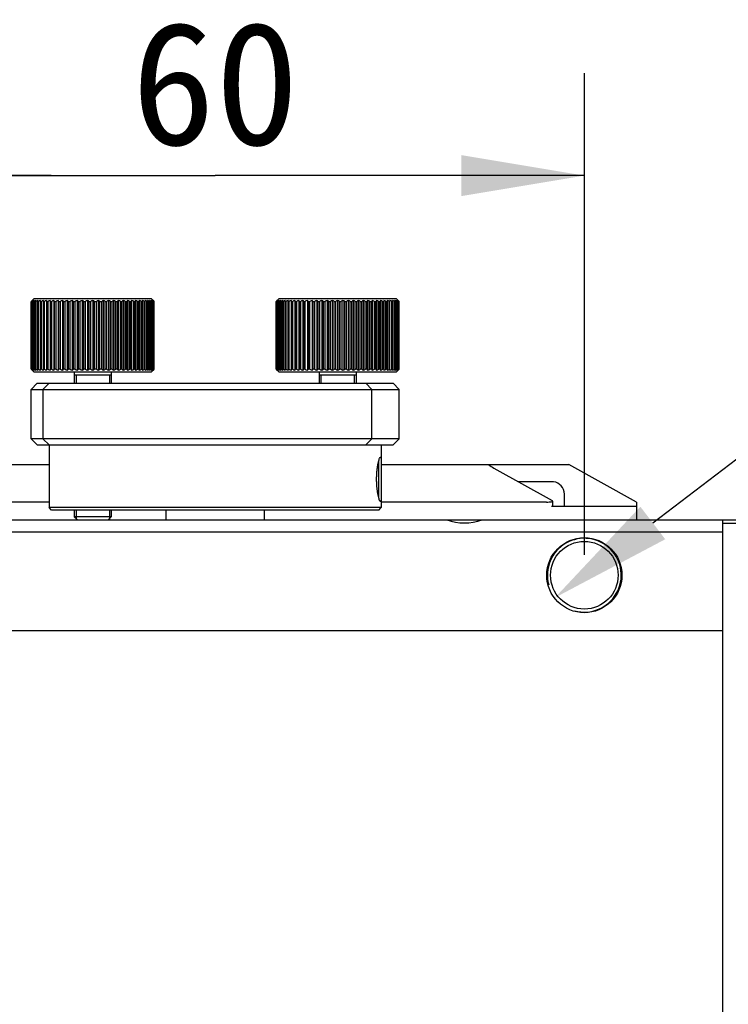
# Model space of a CAD drawing. Header units: millimetres. Extents: x 79 to 348, y 78 to 381.
# Tile 36 of 50: x 197 to 214, y 357 to 381. Entities that reach past the tile are written whole.
import ezdxf
from ezdxf.enums import TextEntityAlignment as Align

# ---------------------------------------------------------------- set-up
doc = ezdxf.new("R2010")
doc.units = ezdxf.units.MM
doc.header["$LTSCALE"] = 32.67
doc.header["$PDMODE"] = 3
doc.header["$PDSIZE"] = 8
doc.layers.get('0').update_dxf_attribs({"linetype": 'CONTINUOUS'})
doc.layers.get('Defpoints').update_dxf_attribs({"linetype": 'CONTINUOUS'})
doc.layers.add('00_COMPONENTS', color=7, linetype='CONTINUOUS')
doc.layers.add('51__DRAFT_DIMS', color=7, linetype='CONTINUOUS')
doc.styles.get("Standard").update_dxf_attribs({"font": 'simfang.ttf'})
doc.dimstyles.new('DIMSTYLE_1', dxfattribs={"dimtxt": 3, "dimasz": 3, "dimexe": 2.5, "dimexo": 0.5, "dimgap": 0.75, "dimtad": 1, "dimlfac": 3.333333, "dimdsep": 46, "dimtxsty": 'STANDARD', "dimblk": '_FILLED', "dimblk1": '_FILLED', "dimblk2": '_FILLED', "dimcen": 0.09, "dimclrt": 3, "dimazin": 2, "dimtp": 0.3, "dimtm": 0.3, "dimtfac": 1, "dimtofl": 0, "dimtmove": 0, "dimatfit": 3, "dimldrblk": '_FILLED', "dimfxl": 1, "dimtolj": 1, "dimarcsym": 0})
doc.dimstyles.new('DIMSTYLE_2', dxfattribs={"dimtxt": 3, "dimasz": 3, "dimexe": 2.5, "dimexo": 0.5, "dimgap": 0.75, "dimtad": 1, "dimlfac": 3.333333, "dimdsep": 46, "dimtxsty": 'STANDARD', "dimblk": '_FILLED', "dimblk1": '_FILLED', "dimblk2": '_FILLED', "dimcen": 0.09, "dimclrt": 3, "dimazin": 2, "dimtp": 0.2, "dimtm": 0.2, "dimtfac": 1, "dimtofl": 0, "dimtmove": 0, "dimatfit": 3, "dimldrblk": '_FILLED', "dimfxl": 1, "dimtolj": 1, "dimarcsym": 0})
doc.dimstyles.new('DIMSTYLE_4', dxfattribs={"dimtxt": 3, "dimasz": 3, "dimexe": 2.5, "dimexo": 0.5, "dimtad": 1, "dimlfac": 3.333333, "dimdsep": 46, "dimtxsty": 'STANDARD', "dimblk": '_FILLED', "dimblk1": '_FILLED', "dimblk2": '_FILLED', "dimcen": 0.09, "dimclrt": 3, "dimazin": 2, "dimtp": 0.1, "dimtm": 0.1, "dimtfac": 1, "dimtofl": 0, "dimtmove": 0, "dimatfit": 1, "dimldrblk": '_FILLED', "dimfxl": 1, "dimtolj": 1, "dimarcsym": 0})

# ---------------------------------------------------------------- blocks, each defined once
blk = doc.blocks.new('_FILLED')
at = {"color": 0, "linetype": 'ByBlock'}
blk.add_solid([(0, 0), (-1, 0.1667), (-1, -0.1667)], dxfattribs=at)
blk = doc.blocks.new('*D1')
at = {"layer": '51__DRAFT_DIMS', "color": 4}
for p, q in [((192.597, 367.587), (192.597, 379.333)), ((210.597, 367.587), (210.597, 379.333)), ((192.597, 376.833), (201.597, 376.833)), ((210.597, 376.833), (201.597, 376.833))]:
    blk.add_line(p, q, dxfattribs=at)
at = {"layer": '51__DRAFT_DIMS', "color": 4, "xscale": 3, "yscale": 3, "zscale": 3, "rotation": 180}
blk.add_blockref('_FILLED', (192.597, 376.833), dxfattribs=at)
at = {"layer": '51__DRAFT_DIMS', "color": 4, "xscale": 3, "yscale": 3, "zscale": 3}
blk.add_blockref('_FILLED', (210.597, 376.833), dxfattribs=at)
at = {"layer": '51__DRAFT_DIMS', "color": 3}
blk.add_text('60', height=3, dxfattribs=at).set_placement((201.597, 377.583), align=Align.CENTER)
blk = doc.blocks.new('*D2')
at = {"layer": '51__DRAFT_DIMS', "color": 4}
for p, q in [((186.822, 368.637), (186.822, 379.333)), ((192.597, 367.587), (192.597, 379.333)), ((186.822, 376.833), (170.126, 376.833)), ((170.126, 376.833), (189.709, 376.833)), ((197.597, 376.833), (189.709, 376.833)), ((192.597, 376.833), (197.597, 376.833))]:
    blk.add_line(p, q, dxfattribs=at)
at = {"layer": '51__DRAFT_DIMS', "color": 4, "xscale": 3, "yscale": 3, "zscale": 3}
blk.add_blockref('_FILLED', (186.822, 376.833), dxfattribs=at)
at = {"layer": '51__DRAFT_DIMS', "color": 4, "xscale": 3, "yscale": 3, "zscale": 3, "rotation": 180}
blk.add_blockref('_FILLED', (192.597, 376.833), dxfattribs=at)
at = {"layer": '51__DRAFT_DIMS', "color": 3}
blk.add_text('19.25', height=3, dxfattribs=at).set_placement((181.142, 377.583), align=Align.RIGHT)
blk = doc.blocks.new('*D5')
at = {"layer": '51__DRAFT_DIMS', "color": 0, "lineweight": -2}
for p in [(212.266, 368.362), (236.772, 370.25)]:
    blk.add_line(p, (214.738, 370.25), dxfattribs=at)
at = {"layer": 'Defpoints', "color": 0}
for p in [(211.312, 367.633), (209.882, 366.54)]:
    blk.add_point(p, dxfattribs=at)
at = {"layer": '51__DRAFT_DIMS', "color": 0, "linetype": 'ByBlock', "lineweight": -2, "xscale": 3, "yscale": 3, "zscale": 3, "rotation": 217.3762661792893}
blk.add_blockref('_FILLED', (209.882, 366.54), dxfattribs=at)
at = {"layer": '51__DRAFT_DIMS', "color": 3, "insert": (220.281, 379.375), "char_height": 3, "attachment_point": 1, "line_spacing_factor": 0.9}
blk.add_mtext('\\A1;{4-M6{\\fgdt;x}7\\P对侧相同}', dxfattribs=at)

msp = doc.modelspace()

# ---------------------------------------------------------------- linework, layer by layer
at = {"layer": '00_COMPONENTS', "color": 7}
for p, q in [((197.1131, 372.1118), (197.1131, 373.7618)), ((197.1131, 373.7618), (197.115, 373.7618)), ((197.115, 372.1118), (197.115, 373.7618)), ((197.1174, 373.7662), (197.1177, 373.7666)), ((197.1226, 372.1118), (197.1226, 373.7618)), ((197.1226, 373.7618), (197.1283, 373.7618)), ((197.1283, 372.1118), (197.1283, 373.7618)), ((197.1875, 373.8368), (197.1384, 373.7878)), ((197.1435, 372.1118), (197.1435, 373.7618)), ((197.1435, 373.7618), (197.1528, 373.7618)), ((197.1528, 372.1118), (197.1528, 373.7618)), ((197.1756, 372.1118), (197.1756, 373.7618)), ((197.1756, 373.7618), (197.1885, 373.7618)), ((197.1875, 373.8368), (200.0375, 373.8368)), ((197.1885, 372.1118), (197.1885, 373.7618)), ((197.2185, 372.1118), (197.2185, 373.7618)), ((197.2185, 373.7618), (197.235, 373.7618)), ((197.235, 372.1118), (197.235, 373.7618)), ((197.2721, 372.1118), (197.2721, 373.7618)), ((197.2721, 373.7618), (197.292, 373.7618)), ((197.292, 372.1118), (197.292, 373.7618)), ((197.3359, 372.0858), (197.3359, 373.7878)), ((197.3359, 373.7618), (197.3591, 373.7618)), ((197.3591, 372.1118), (197.3591, 373.7618)), ((197.405, 373.7878), (197.405, 372.0858)), ((197.4094, 372.1118), (197.4094, 373.7618)), ((197.4094, 373.7618), (197.4357, 373.7618)), ((197.4357, 372.1118), (197.4357, 373.7618)), ((197.4833, 373.7878), (197.4833, 372.0858)), ((197.4921, 372.1118), (197.4921, 373.7618)), ((197.4921, 373.7618), (197.5212, 373.7618)), ((197.5212, 372.1118), (197.5212, 373.7618)), ((197.5702, 373.7878), (197.5702, 372.0858)), ((197.5833, 372.1118), (197.5833, 373.7618)), ((197.5833, 373.7618), (197.6151, 373.7618)), ((197.6151, 372.1118), (197.6151, 373.7618)), ((197.665, 373.7878), (197.665, 372.0858)), ((197.6823, 372.1118), (197.6823, 373.7618)), ((197.6823, 373.7618), (197.7165, 373.7618)), ((197.7165, 372.1118), (197.7165, 373.7618)), ((197.767, 373.7878), (197.767, 372.0858)), ((197.7884, 372.1118), (197.7884, 373.7618)), ((197.7884, 373.7618), (197.8248, 373.7618)), ((197.8248, 372.1118), (197.8248, 373.7618)), ((197.8755, 373.7878), (197.8755, 372.0858)), ((197.9008, 372.1118), (197.9008, 373.7618)), ((197.9008, 373.7618), (197.939, 373.7618)), ((197.939, 372.1118), (197.939, 373.7618)), ((197.9895, 373.7878), (197.9895, 372.0858)), ((198.0186, 372.1118), (198.0186, 373.7618)), ((198.0186, 373.7618), (198.0584, 373.7618)), ((198.0584, 372.1118), (198.0584, 373.7618)), ((198.1083, 373.7878), (198.1083, 372.0858)), ((198.1409, 372.1118), (198.1409, 373.7618)), ((198.1409, 373.7618), (198.182, 373.7618)), ((198.182, 372.1118), (198.182, 373.7618)), ((198.231, 373.7878), (198.231, 372.0858)), ((198.2668, 372.1118), (198.2668, 373.7618)), ((198.2668, 373.7618), (198.3089, 373.7618)), ((198.3089, 372.1118), (198.3089, 373.7618)), ((198.3565, 373.7878), (198.3565, 372.0858)), ((198.3953, 372.1118), (198.3953, 373.7618)), ((198.3953, 373.7618), (198.4381, 373.7618)), ((198.4381, 372.1118), (198.4381, 373.7618)), ((198.484, 373.7878), (198.484, 372.0858)), ((198.5255, 372.1118), (198.5255, 373.7618)), ((198.5255, 373.7618), (198.5686, 373.7618)), ((198.5686, 372.1118), (198.5686, 373.7618)), ((198.6125, 373.7878), (198.6125, 372.0858)), ((198.6564, 372.1118), (198.6564, 373.7618)), ((198.6564, 373.7618), (198.6994, 373.7618)), ((198.6994, 372.1118), (198.6994, 373.7618)), ((198.7409, 373.7878), (198.7409, 372.0858)), ((198.7869, 372.1118), (198.7869, 373.7618)), ((198.7869, 373.7618), (198.8296, 373.7618)), ((198.8296, 372.1118), (198.8296, 373.7618)), ((198.8684, 373.7878), (198.8684, 372.0858)), ((198.916, 372.1118), (198.916, 373.7618)), ((198.916, 373.7618), (198.9581, 373.7618)), ((198.9581, 372.1118), (198.9581, 373.7618)), ((198.994, 373.7878), (198.994, 372.0858)), ((199.0429, 372.1118), (199.0429, 373.7618)), ((199.0429, 373.7618), (199.084, 373.7618)), ((199.084, 372.1118), (199.084, 373.7618)), ((199.1166, 373.7878), (199.1166, 372.0858)), ((199.1665, 372.1118), (199.1665, 373.7618)), ((199.1665, 373.7618), (199.2063, 373.7618)), ((199.2063, 372.1118), (199.2063, 373.7618)), ((199.2354, 373.7878), (199.2354, 372.0858)), ((199.2859, 372.1118), (199.2859, 373.7618)), ((199.2859, 373.7618), (199.3241, 373.7618)), ((199.3241, 372.1118), (199.3241, 373.7618)), ((199.3495, 373.7878), (199.3495, 372.0858)), ((199.4001, 372.1118), (199.4001, 373.7618)), ((199.4001, 373.7618), (199.4365, 373.7618)), ((199.4365, 372.1118), (199.4365, 373.7618)), ((199.4579, 373.7878), (199.4579, 372.0858)), ((199.5084, 372.1118), (199.5084, 373.7618)), ((199.5084, 373.7618), (199.5426, 373.7618)), ((199.5426, 372.1118), (199.5426, 373.7618)), ((199.5599, 373.7878), (199.5599, 372.0858)), ((199.6099, 372.1118), (199.6099, 373.7618)), ((199.6099, 373.7618), (199.6416, 373.7618)), ((199.6416, 372.1118), (199.6416, 373.7618)), ((199.6548, 373.7878), (199.6548, 372.0858)), ((199.7037, 372.1118), (199.7037, 373.7618)), ((199.7037, 373.7618), (199.7328, 373.7618)), ((199.7328, 372.1118), (199.7328, 373.7618)), ((199.7416, 373.7878), (199.7416, 372.0858)), ((199.7892, 372.1118), (199.7892, 373.7618)), ((199.7892, 373.7618), (199.8155, 373.7618)), ((199.8155, 372.1118), (199.8155, 373.7618)), ((199.8199, 373.7878), (199.8199, 372.0858)), ((199.8658, 372.1118), (199.8658, 373.7618)), ((199.8658, 373.7618), (199.889, 373.7618)), ((199.889, 372.0858), (199.889, 373.7878)), ((199.9329, 372.1118), (199.9329, 373.7618)), ((199.9329, 373.7618), (199.9528, 373.7618)), ((199.9528, 372.1118), (199.9528, 373.7618)), ((199.9899, 372.1118), (199.9899, 373.7618)), ((199.9899, 373.7618), (200.0064, 373.7618)), ((200.0064, 372.1118), (200.0064, 373.7618)), ((200.0364, 372.1118), (200.0364, 373.7618)), ((200.0364, 373.7618), (200.0494, 373.7618)), ((200.0375, 373.8368), (200.0865, 373.7878)), ((200.0494, 372.1118), (200.0494, 373.7618)), ((200.0721, 372.1118), (200.0721, 373.7618)), ((200.0721, 373.7618), (200.0814, 373.7618)), ((200.0814, 372.1118), (200.0814, 373.7618)), ((200.0967, 372.1118), (200.0967, 373.7618)), ((200.0967, 373.7618), (200.1023, 373.7618)), ((200.1023, 372.1118), (200.1023, 373.7618)), ((200.1072, 373.7666), (200.1076, 373.7662)), ((200.1099, 372.1118), (200.1099, 373.7618)), ((200.1099, 373.7618), (200.1118, 373.7618)), ((200.1118, 372.1118), (200.1118, 373.7618)), ((203.082, 372.1118), (203.082, 373.7618)), ((203.082, 373.7618), (203.0838, 373.7618)), ((203.0838, 372.1118), (203.0838, 373.7618)), ((203.0862, 373.7662), (203.0865, 373.7666)), ((203.0915, 372.1118), (203.0915, 373.7618)), ((203.0915, 373.7618), (203.0971, 373.7618)), ((203.0971, 372.1118), (203.0971, 373.7618)), ((203.1563, 373.8368), (203.1073, 373.7878)), ((203.1124, 372.1118), (203.1124, 373.7618)), ((203.1124, 373.7618), (203.1217, 373.7618)), ((203.1217, 372.1118), (203.1217, 373.7618)), ((203.1444, 372.1118), (203.1444, 373.7618)), ((203.1444, 373.7618), (203.1574, 373.7618)), ((203.1563, 373.8368), (206.0063, 373.8368)), ((203.1574, 372.1118), (203.1574, 373.7618)), ((203.1874, 372.1118), (203.1874, 373.7618)), ((203.1874, 373.7618), (203.2039, 373.7618)), ((203.2039, 372.1118), (203.2039, 373.7618)), ((203.241, 372.1118), (203.241, 373.7618)), ((203.241, 373.7618), (203.2609, 373.7618)), ((203.2609, 372.1118), (203.2609, 373.7618)), ((203.3048, 372.0858), (203.3048, 373.7878)), ((203.3048, 373.7618), (203.3279, 373.7618)), ((203.3279, 372.1118), (203.3279, 373.7618)), ((203.3739, 373.7878), (203.3739, 372.0858)), ((203.3783, 372.1118), (203.3783, 373.7618)), ((203.3783, 373.7618), (203.4045, 373.7618)), ((203.4045, 372.1118), (203.4045, 373.7618)), ((203.4522, 373.7878), (203.4522, 372.0858)), ((203.461, 372.1118), (203.461, 373.7618)), ((203.461, 373.7618), (203.4901, 373.7618)), ((203.4901, 372.1118), (203.4901, 373.7618)), ((203.539, 373.7878), (203.539, 372.0858)), ((203.5521, 372.1118), (203.5521, 373.7618)), ((203.5521, 373.7618), (203.5839, 373.7618)), ((203.5839, 372.1118), (203.5839, 373.7618)), ((203.6338, 373.7878), (203.6338, 372.0858)), ((203.6512, 372.1118), (203.6512, 373.7618)), ((203.6512, 373.7618), (203.6854, 373.7618)), ((203.6854, 372.1118), (203.6854, 373.7618)), ((203.7359, 373.7878), (203.7359, 372.0858)), ((203.7573, 372.1118), (203.7573, 373.7618)), ((203.7573, 373.7618), (203.7936, 373.7618)), ((203.7936, 372.1118), (203.7936, 373.7618)), ((203.8443, 373.7878), (203.8443, 372.0858)), ((203.8697, 372.1118), (203.8697, 373.7618)), ((203.8697, 373.7618), (203.9079, 373.7618)), ((203.9079, 372.1118), (203.9079, 373.7618)), ((203.9584, 373.7878), (203.9584, 372.0858)), ((203.9874, 372.1118), (203.9874, 373.7618)), ((203.9874, 373.7618), (204.0273, 373.7618)), ((204.0273, 372.1118), (204.0273, 373.7618)), ((204.0772, 373.7878), (204.0772, 372.0858)), ((204.1098, 372.1118), (204.1098, 373.7618)), ((204.1098, 373.7618), (204.1509, 373.7618)), ((204.1509, 372.1118), (204.1509, 373.7618)), ((204.1998, 373.7878), (204.1998, 372.0858)), ((204.2357, 372.1118), (204.2357, 373.7618)), ((204.2357, 373.7618), (204.2777, 373.7618)), ((204.2777, 372.1118), (204.2777, 373.7618)), ((204.3254, 373.7878), (204.3254, 372.0858)), ((204.3642, 372.1118), (204.3642, 373.7618)), ((204.3642, 373.7618), (204.4069, 373.7618)), ((204.4069, 372.1118), (204.4069, 373.7618)), ((204.4529, 373.7878), (204.4529, 372.0858)), ((204.4944, 372.1118), (204.4944, 373.7618)), ((204.4944, 373.7618), (204.5374, 373.7618)), ((204.5374, 372.1118), (204.5374, 373.7618)), ((204.5813, 373.7878), (204.5813, 372.0858)), ((204.6252, 372.1118), (204.6252, 373.7618)), ((204.6252, 373.7618), (204.6683, 373.7618)), ((204.6683, 372.1118), (204.6683, 373.7618)), ((204.7098, 373.7878), (204.7098, 372.0858)), ((204.7557, 372.1118), (204.7557, 373.7618)), ((204.7557, 373.7618), (204.7985, 373.7618)), ((204.7985, 372.1118), (204.7985, 373.7618)), ((204.8373, 373.7878), (204.8373, 372.0858)), ((204.8849, 372.1118), (204.8849, 373.7618)), ((204.8849, 373.7618), (204.927, 373.7618)), ((204.927, 372.1118), (204.927, 373.7618)), ((204.9628, 373.7878), (204.9628, 372.0858)), ((205.0118, 372.1118), (205.0118, 373.7618)), ((205.0118, 373.7618), (205.0529, 373.7618)), ((205.0529, 372.1118), (205.0529, 373.7618)), ((205.0855, 373.7878), (205.0855, 372.0858)), ((205.1354, 372.1118), (205.1354, 373.7618)), ((205.1354, 373.7618), (205.1752, 373.7618)), ((205.1752, 372.1118), (205.1752, 373.7618)), ((205.2043, 373.7878), (205.2043, 372.0858)), ((205.2548, 372.1118), (205.2548, 373.7618)), ((205.2548, 373.7618), (205.293, 373.7618)), ((205.293, 372.1118), (205.293, 373.7618)), ((205.3183, 373.7878), (205.3183, 372.0858)), ((205.369, 372.1118), (205.369, 373.7618)), ((205.369, 373.7618), (205.4054, 373.7618)), ((205.4054, 372.1118), (205.4054, 373.7618)), ((205.4268, 373.7878), (205.4268, 372.0858)), ((205.4773, 372.1118), (205.4773, 373.7618)), ((205.4773, 373.7618), (205.5115, 373.7618)), ((205.5115, 372.1118), (205.5115, 373.7618)), ((205.5288, 373.7878), (205.5288, 372.0858)), ((205.5787, 372.1118), (205.5787, 373.7618)), ((205.5787, 373.7618), (205.6105, 373.7618)), ((205.6105, 372.1118), (205.6105, 373.7618)), ((205.6236, 373.7878), (205.6236, 372.0858)), ((205.6726, 372.1118), (205.6726, 373.7618)), ((205.6726, 373.7618), (205.7017, 373.7618)), ((205.7017, 372.1118), (205.7017, 373.7618)), ((205.7105, 373.7878), (205.7105, 372.0858)), ((205.7581, 372.1118), (205.7581, 373.7618)), ((205.7581, 373.7618), (205.7844, 373.7618)), ((205.7844, 372.1118), (205.7844, 373.7618)), ((205.7888, 373.7878), (205.7888, 372.0858)), ((205.8347, 372.1118), (205.8347, 373.7618)), ((205.8347, 373.7618), (205.8579, 373.7618)), ((205.8579, 372.0858), (205.8579, 373.7878)), ((205.9017, 372.1118), (205.9017, 373.7618)), ((205.9017, 373.7618), (205.9217, 373.7618)), ((205.9217, 372.1118), (205.9217, 373.7618)), ((205.9587, 372.1118), (205.9587, 373.7618)), ((205.9587, 373.7618), (205.9752, 373.7618)), ((205.9752, 372.1118), (205.9752, 373.7618)), ((206.0053, 372.1118), (206.0053, 373.7618)), ((206.0053, 373.7618), (206.0182, 373.7618)), ((206.0063, 373.8368), (206.0553, 373.7878)), ((206.0182, 372.1118), (206.0182, 373.7618)), ((206.0409, 372.1118), (206.0409, 373.7618)), ((206.0409, 373.7618), (206.0503, 373.7618)), ((206.0503, 372.1118), (206.0503, 373.7618)), ((206.0655, 372.1118), (206.0655, 373.7618)), ((206.0655, 373.7618), (206.0711, 373.7618)), ((206.0711, 372.1118), (206.0711, 373.7618)), ((206.0761, 373.7666), (206.0764, 373.7662)), ((206.0788, 372.1118), (206.0788, 373.7618)), ((206.0788, 373.7618), (206.0807, 373.7618)), ((206.0807, 372.1118), (206.0807, 373.7618)), ((197.115, 372.1118), (197.1131, 372.1118)), ((197.1177, 372.107), (197.1174, 372.1073)), ((197.1283, 372.1118), (197.1226, 372.1118)), ((197.1875, 372.0368), (197.1384, 372.0858)), ((197.1528, 372.1118), (197.1435, 372.1118)), ((197.1885, 372.1118), (197.1756, 372.1118)), ((200.0375, 372.0368), (197.1875, 372.0368)), ((197.235, 372.1118), (197.2185, 372.1118)), ((197.292, 372.1118), (197.2721, 372.1118)), ((197.3591, 372.1118), (197.3359, 372.1118)), ((197.4357, 372.1118), (197.4094, 372.1118)), ((197.5212, 372.1118), (197.4921, 372.1118)), ((197.6151, 372.1118), (197.5833, 372.1118)), ((197.7165, 372.1118), (197.6823, 372.1118)), ((197.8248, 372.1118), (197.7884, 372.1118)), ((197.939, 372.1118), (197.9008, 372.1118)), ((198.0584, 372.1118), (198.0186, 372.1118)), ((198.182, 372.1118), (198.1409, 372.1118)), ((198.1625, 372.0368), (198.1625, 371.7668)), ((198.3089, 372.1118), (198.2668, 372.1118)), ((198.4381, 372.1118), (198.3953, 372.1118)), ((198.5686, 372.1118), (198.5255, 372.1118)), ((198.6994, 372.1118), (198.6564, 372.1118)), ((198.8296, 372.1118), (198.7869, 372.1118)), ((198.9581, 372.1118), (198.916, 372.1118)), ((199.084, 372.1118), (199.0429, 372.1118)), ((199.0625, 372.0368), (199.0625, 371.7668)), ((199.2063, 372.1118), (199.1665, 372.1118)), ((199.3241, 372.1118), (199.2859, 372.1118)), ((199.4365, 372.1118), (199.4001, 372.1118)), ((199.5426, 372.1118), (199.5084, 372.1118)), ((199.6416, 372.1118), (199.6099, 372.1118)), ((199.7328, 372.1118), (199.7037, 372.1118)), ((199.8155, 372.1118), (199.7892, 372.1118)), ((199.889, 372.1118), (199.8658, 372.1118)), ((199.9528, 372.1118), (199.9329, 372.1118)), ((200.0064, 372.1118), (199.9899, 372.1118)), ((200.0494, 372.1118), (200.0364, 372.1118)), ((200.0375, 372.0368), (200.0865, 372.0858)), ((200.0814, 372.1118), (200.0721, 372.1118)), ((200.1023, 372.1118), (200.0967, 372.1118)), ((200.1076, 372.1073), (200.1072, 372.107)), ((200.1118, 372.1118), (200.1099, 372.1118)), ((203.0838, 372.1118), (203.082, 372.1118)), ((203.0865, 372.107), (203.0862, 372.1073)), ((203.0971, 372.1118), (203.0915, 372.1118)), ((203.1563, 372.0368), (203.1073, 372.0858)), ((203.1217, 372.1118), (203.1124, 372.1118)), ((203.1574, 372.1118), (203.1444, 372.1118)), ((206.0063, 372.0368), (203.1563, 372.0368)), ((203.2039, 372.1118), (203.1874, 372.1118)), ((203.2609, 372.1118), (203.241, 372.1118)), ((203.3279, 372.1118), (203.3048, 372.1118)), ((203.4045, 372.1118), (203.3783, 372.1118)), ((203.4901, 372.1118), (203.461, 372.1118)), ((203.5839, 372.1118), (203.5521, 372.1118)), ((203.6854, 372.1118), (203.6512, 372.1118)), ((203.7936, 372.1118), (203.7573, 372.1118)), ((203.9079, 372.1118), (203.8697, 372.1118)), ((204.0273, 372.1118), (203.9874, 372.1118)), ((204.1509, 372.1118), (204.1098, 372.1118)), ((204.1313, 372.0368), (204.1313, 371.7668)), ((204.2777, 372.1118), (204.2357, 372.1118)), ((204.4069, 372.1118), (204.3642, 372.1118)), ((204.5374, 372.1118), (204.4944, 372.1118)), ((204.6683, 372.1118), (204.6252, 372.1118)), ((204.7985, 372.1118), (204.7557, 372.1118)), ((204.927, 372.1118), (204.8849, 372.1118)), ((205.0529, 372.1118), (205.0118, 372.1118)), ((205.0313, 372.0368), (205.0313, 371.7668)), ((205.1752, 372.1118), (205.1354, 372.1118)), ((205.293, 372.1118), (205.2548, 372.1118)), ((205.4054, 372.1118), (205.369, 372.1118)), ((205.5115, 372.1118), (205.4773, 372.1118)), ((205.6105, 372.1118), (205.5787, 372.1118)), ((205.7017, 372.1118), (205.6726, 372.1118)), ((205.7844, 372.1118), (205.7581, 372.1118)), ((205.8579, 372.1118), (205.8347, 372.1118)), ((205.9217, 372.1118), (205.9017, 372.1118)), ((205.9752, 372.1118), (205.9587, 372.1118)), ((206.0182, 372.1118), (206.0053, 372.1118)), ((206.0063, 372.0368), (206.0553, 372.0858)), ((206.0503, 372.1118), (206.0409, 372.1118)), ((206.0711, 372.1118), (206.0655, 372.1118)), ((206.0764, 372.1073), (206.0761, 372.107)), ((206.0807, 372.1118), (206.0788, 372.1118)), ((197.2581, 371.7668), (197.1081, 371.6168)), ((197.2581, 371.7668), (205.9357, 371.7668)), ((197.5478, 371.7668), (197.3978, 371.6168)), ((199.0625, 371.9618), (198.1625, 371.9618)), ((205.0313, 371.9618), (204.1313, 371.9618)), ((205.2673, 371.7668), (205.4173, 371.6168)), ((205.9357, 371.7668), (206.0857, 371.6168)), ((197.1081, 370.4168), (197.1081, 371.6168)), ((197.1081, 371.6168), (206.0857, 371.6168)), ((197.3978, 371.6168), (197.3978, 370.4168)), ((205.4173, 370.4168), (205.4173, 371.6168)), ((206.0857, 370.4168), (206.0857, 371.6168)), ((197.2581, 370.2668), (197.1081, 370.4168)), ((206.0857, 370.4168), (197.1081, 370.4168)), ((197.5478, 370.2668), (197.3978, 370.4168)), ((205.2673, 370.2668), (205.4173, 370.4168)), ((205.9357, 370.2668), (206.0857, 370.4168)), ((197.2581, 370.2668), (205.9357, 370.2668)), ((197.5469, 370.2668), (197.5469, 368.7368)), ((205.6469, 370.2668), (205.6469, 369.7828)), ((193.4219, 369.7868), (197.5469, 369.7868)), ((205.6469, 369.7868), (210.2219, 369.7868)), ((208.3905, 369.6974), (209.8122, 368.9075)), ((211.8719, 368.8701), (210.2219, 369.7868)), ((209.1719, 369.3668), (208.9856, 369.3668)), ((209.1719, 369.3619), (209.1719, 369.3668)), ((209.4719, 369.3668), (209.4719, 369.3619)), ((209.7857, 369.3668), (209.4719, 369.3668)), ((209.8448, 369.3647), (209.842, 369.3619)), ((205.6469, 369.0707), (205.6469, 368.7368)), ((209.821, 368.8958), (209.821, 368.7668)), ((210.1094, 368.7668), (210.1094, 369.0668)), ((197.5469, 368.8701), (194.117, 368.8701)), ((197.6069, 368.6768), (197.5469, 368.7368)), ((205.6469, 368.7368), (197.5469, 368.7368)), ((205.5869, 368.6768), (197.6069, 368.6768)), ((198.1625, 368.6768), (198.1625, 368.5118)), ((199.0625, 368.6768), (199.0625, 368.5118)), ((200.3969, 368.6768), (200.3969, 368.4368)), ((202.7969, 368.4368), (202.7969, 368.6768)), ((205.5869, 368.6768), (205.6469, 368.7368)), ((209.6755, 368.8701), (205.6469, 368.8701)), ((209.7992, 368.7668), (211.8546, 368.7668)), ((211.8719, 368.8701), (211.8719, 368.4368)), ((186.8219, 368.4368), (215.1719, 368.4368)), ((198.2375, 368.4368), (198.1625, 368.5118)), ((199.0625, 368.5118), (198.1625, 368.5118)), ((198.9875, 368.4368), (199.0625, 368.5118)), ((213.9719, 351.9368), (213.9719, 368.4368)), ((215.1719, 368.3468), (213.9719, 368.3468)), ((213.9719, 368.1368), (186.8219, 368.1368)), ((189.2219, 365.7368), (213.9719, 365.7368))]:
    msp.add_line(p, q, dxfattribs=at)
at = {"layer": '00_COMPONENTS', "color": 4}
for p, q in [((198.2075, 371.9618), (198.2075, 371.7668)), ((199.0175, 371.9618), (199.0175, 371.7668)), ((204.1763, 371.9618), (204.1763, 371.7668)), ((204.9863, 371.9618), (204.9863, 371.7668)), ((198.2075, 368.6768), (198.2075, 368.4368)), ((199.0175, 368.6768), (199.0175, 368.4368))]:
    msp.add_line(p, q, dxfattribs=at)
at = {"layer": '00_COMPONENTS', "color": 7}
for radius in [0.915, 0.825]:
    msp.add_circle((210.5969, 367.0868), radius, dxfattribs=at)
for centre, radius, start, end in [((198.2446, 372.6844), 1.5624, 136.17796, 136.40437), ((198.1962, 372.5814), 1.6008, 131.09314, 132.48859), ((198.2199, 372.7081), 1.5281, 135.94848, 136.1616), ((198.1976, 372.7297), 1.4972, 135.71611, 135.94854), ((198.2261, 372.874), 1.4162, 139.81863, 141.18083), ((198.1751, 372.7517), 1.4656, 135.48064, 135.71612), ((198.2318, 372.4115), 1.7439, 127.89051, 129.25954), ((198.153, 372.7734), 1.4346, 135.24207, 135.48064), ((198.1316, 372.7946), 1.4046, 135.00042, 135.24207), ((198.3153, 372.9988), 1.3982, 145.65156, 146.93136), ((198.2861, 372.2364), 1.9003, 125.27587, 126.61043), ((198.5185, 373.1001), 1.4971, 152.65644, 153.77031), ((198.3547, 372.0612), 2.062, 123.14324, 124.44126), ((198.9944, 373.1747), 1.8704, 160.868, 161.70828), ((198.4345, 371.8914), 2.2219, 121.40925, 122.6721), ((200.5351, 373.2204), 3.3075, 170.12353, 170.58005), ((198.5232, 371.7321), 2.3739, 120.00931, 121.24028), ((198.619, 371.5881), 2.5124, 118.89388, 120.09728), ((194.1465, 373.2204), 3.3075, 9.41995, 9.87647), ((198.7203, 371.4638), 2.6327, 118.02544, 119.20605), ((195.7162, 373.1747), 1.8704, 18.29172, 19.132), ((198.8258, 371.3629), 2.7306, 117.37603, 118.53886), ((196.2404, 373.1001), 1.4971, 26.22969, 27.34356), ((198.9343, 371.2886), 2.803, 116.92555, 118.07569), ((196.5106, 372.9988), 1.3982, 33.06864, 34.34844), ((199.0446, 371.2431), 2.8473, 116.66046, 117.80298), ((196.685, 372.874), 1.4162, 38.81917, 40.18137), ((199.1559, 371.2278), 2.8623, 116.57295, 117.71294), ((196.8279, 372.7407), 1.4811, 43.58111, 44.98503), ((199.2671, 371.2431), 2.8473, 116.66046, 117.80298), ((196.9374, 372.5814), 1.6008, 47.51141, 48.90686), ((199.3776, 371.2886), 2.803, 116.92555, 118.07569), ((197.0373, 372.4115), 1.7439, 50.74046, 52.10949), ((199.4866, 371.3629), 2.7306, 117.37603, 118.53886), ((197.1335, 372.2364), 1.9003, 53.38957, 54.72413), ((199.5935, 371.4638), 2.6327, 118.02544, 119.20605), ((197.2291, 372.0612), 2.062, 55.55874, 56.85676), ((199.698, 371.5881), 2.5124, 118.89388, 120.09728), ((197.326, 371.8914), 2.2219, 57.3279, 58.59075), ((199.7997, 371.7321), 2.3739, 120.00931, 121.24028), ((197.4252, 371.7321), 2.3739, 58.75972, 59.99069), ((199.8989, 371.8914), 2.2219, 121.40925, 122.6721), ((197.527, 371.5881), 2.5124, 59.90272, 61.10612), ((199.9958, 372.0612), 2.062, 123.14324, 124.44126), ((197.6314, 371.4638), 2.6327, 60.79395, 61.97456), ((200.0914, 372.2364), 1.9003, 125.27587, 126.61043), ((197.7383, 371.3629), 2.7306, 61.46114, 62.62397), ((200.1876, 372.4115), 1.7439, 127.89051, 129.25954), ((197.8473, 371.2886), 2.803, 61.92431, 63.07445), ((200.2876, 372.5814), 1.6008, 131.09314, 132.48859), ((197.9578, 371.2431), 2.8473, 62.19702, 63.33954), ((200.3971, 372.7407), 1.4811, 135.01497, 136.41889), ((198.0691, 371.2278), 2.8623, 62.28706, 63.42705), ((200.5148, 372.8947), 1.3836, 139.80256, 141.1969), ((198.1803, 371.2431), 2.8473, 62.19702, 63.33954), ((200.6849, 373.0185), 1.3628, 145.6349, 146.94802), ((198.2907, 371.2886), 2.803, 61.92431, 63.07445), ((200.9473, 373.1189), 1.4554, 152.64047, 153.78628), ((198.3991, 371.3629), 2.7306, 61.46114, 62.62397), ((201.4551, 373.1929), 1.8138, 160.85489, 161.72139), ((198.5046, 371.4638), 2.6327, 60.79395, 61.97456), ((202.974, 373.2382), 3.2016, 170.11598, 170.5876), ((198.6059, 371.5881), 2.5124, 59.90272, 61.10612), ((198.7017, 371.7321), 2.3739, 58.75972, 59.99069), ((196.7943, 373.2382), 3.2016, 9.4124, 9.88402), ((198.7904, 371.8914), 2.2219, 57.3279, 58.59075), ((198.2841, 373.1929), 1.8138, 18.27861, 19.14511), ((198.8702, 372.0612), 2.062, 55.55874, 56.85676), ((198.9388, 372.2364), 1.9003, 53.38957, 54.72413), ((198.7437, 373.1189), 1.4554, 26.21372, 27.35953), ((198.9931, 372.4115), 1.7439, 50.74046, 52.10949), ((198.9392, 373.0185), 1.3628, 33.05198, 34.3651), ((199.0287, 372.5814), 1.6008, 47.51141, 48.90686), ((199.024, 372.8947), 1.3836, 38.8031, 40.19744), ((199.0933, 372.7946), 1.4046, 44.75788, 44.99958), ((199.0719, 372.7734), 1.4346, 44.51928, 44.75788), ((199.0499, 372.7517), 1.4656, 44.28379, 44.51928), ((199.0273, 372.7297), 1.4972, 44.05138, 44.2838), ((199.005, 372.7081), 1.5281, 43.8384, 44.05144), ((198.9803, 372.6844), 1.5624, 43.59563, 43.82199), ((204.2135, 372.6844), 1.5624, 136.17796, 136.40437), ((204.1651, 372.5814), 1.6008, 131.09314, 132.48859), ((204.1888, 372.7081), 1.5281, 135.94848, 136.1616), ((204.1665, 372.7297), 1.4972, 135.71611, 135.94854), ((204.1949, 372.874), 1.4162, 139.81863, 141.18083), ((204.1439, 372.7517), 1.4656, 135.48064, 135.71612), ((204.2007, 372.4115), 1.7439, 127.89051, 129.25954), ((204.1218, 372.7734), 1.4346, 135.24207, 135.48064), ((204.1005, 372.7946), 1.4046, 135.00042, 135.24207), ((204.2841, 372.9988), 1.3982, 145.65156, 146.93136), ((204.255, 372.2364), 1.9003, 125.27587, 126.61043), ((204.4873, 373.1001), 1.4971, 152.65644, 153.77031), ((204.3236, 372.0612), 2.062, 123.14324, 124.44126), ((204.9633, 373.1747), 1.8704, 160.868, 161.70828), ((204.4034, 371.8914), 2.2219, 121.40925, 122.6721), ((206.5039, 373.2204), 3.3075, 170.12353, 170.58005), ((204.4921, 371.7321), 2.3739, 120.00931, 121.24028), ((204.5879, 371.5881), 2.5124, 118.89388, 120.09728), ((200.1154, 373.2204), 3.3075, 9.41995, 9.87647), ((204.6892, 371.4638), 2.6327, 118.02544, 119.20605), ((201.685, 373.1747), 1.8704, 18.29172, 19.132), ((204.7947, 371.3629), 2.7306, 117.37603, 118.53886), ((202.2092, 373.1001), 1.4971, 26.22969, 27.34356), ((204.9031, 371.2886), 2.803, 116.92555, 118.07569), ((202.4794, 372.9988), 1.3982, 33.06864, 34.34844), ((205.0135, 371.2431), 2.8473, 116.66046, 117.80298), ((202.6538, 372.874), 1.4162, 38.81917, 40.18137), ((205.1247, 371.2278), 2.8623, 116.57295, 117.71294), ((202.7967, 372.7407), 1.4811, 43.58111, 44.98503), ((205.236, 371.2431), 2.8473, 116.66046, 117.80298), ((202.9062, 372.5814), 1.6008, 47.51141, 48.90686), ((205.3465, 371.2886), 2.803, 116.92555, 118.07569), ((203.0062, 372.4115), 1.7439, 50.74046, 52.10949), ((205.4554, 371.3629), 2.7306, 117.37603, 118.53886), ((203.1024, 372.2364), 1.9003, 53.38957, 54.72413), ((205.5624, 371.4638), 2.6327, 118.02544, 119.20605), ((203.198, 372.0612), 2.062, 55.55874, 56.85676), ((205.6668, 371.5881), 2.5124, 118.89388, 120.09728), ((203.2949, 371.8914), 2.2219, 57.3279, 58.59075), ((205.7686, 371.7321), 2.3739, 120.00931, 121.24028), ((203.394, 371.7321), 2.3739, 58.75972, 59.99069), ((205.8677, 371.8914), 2.2219, 121.40925, 122.6721), ((203.4958, 371.5881), 2.5124, 59.90272, 61.10612), ((205.9646, 372.0612), 2.062, 123.14324, 124.44126), ((203.6003, 371.4638), 2.6327, 60.79395, 61.97456), ((206.0603, 372.2364), 1.9003, 125.27587, 126.61043), ((203.7072, 371.3629), 2.7306, 61.46114, 62.62397), ((206.1565, 372.4115), 1.7439, 127.89051, 129.25954), ((203.8162, 371.2886), 2.803, 61.92431, 63.07445), ((206.2564, 372.5814), 1.6008, 131.09314, 132.48859), ((203.9267, 371.2431), 2.8473, 62.19702, 63.33954), ((206.3659, 372.7407), 1.4811, 135.01497, 136.41889), ((204.0379, 371.2278), 2.8623, 62.28706, 63.42705), ((206.4836, 372.8947), 1.3836, 139.80256, 141.1969), ((204.1492, 371.2431), 2.8473, 62.19702, 63.33954), ((206.6537, 373.0185), 1.3628, 145.6349, 146.94802), ((204.2595, 371.2886), 2.803, 61.92431, 63.07445), ((206.9162, 373.1189), 1.4554, 152.64047, 153.78628), ((204.368, 371.3629), 2.7306, 61.46114, 62.62397), ((207.424, 373.1929), 1.8138, 160.85489, 161.72139), ((204.4735, 371.4638), 2.6327, 60.79395, 61.97456), ((208.9428, 373.2382), 3.2016, 170.11598, 170.5876), ((204.5748, 371.5881), 2.5124, 59.90272, 61.10612), ((204.6706, 371.7321), 2.3739, 58.75972, 59.99069), ((202.7632, 373.2382), 3.2016, 9.4124, 9.88402), ((204.7593, 371.8914), 2.2219, 57.3279, 58.59075), ((204.8391, 372.0612), 2.062, 55.55874, 56.85676), ((204.2529, 373.1929), 1.8138, 18.27861, 19.14511), ((204.9077, 372.2364), 1.9003, 53.38957, 54.72413), ((204.7126, 373.1189), 1.4554, 26.21372, 27.35953), ((204.962, 372.4115), 1.7439, 50.74046, 52.10949), ((204.908, 373.0185), 1.3628, 33.05198, 34.3651), ((204.9976, 372.5814), 1.6008, 47.51141, 48.90686), ((204.9929, 372.8947), 1.3836, 38.8031, 40.19744), ((205.0621, 372.7946), 1.4046, 44.75788, 44.99958), ((205.0408, 372.7734), 1.4346, 44.51928, 44.75788), ((205.0187, 372.7517), 1.4656, 44.28379, 44.51928), ((204.9961, 372.7297), 1.4972, 44.05138, 44.2838), ((204.9739, 372.7081), 1.5281, 43.8384, 44.05144), ((204.9492, 372.6844), 1.5624, 43.59563, 43.82199), ((198.2446, 373.1891), 1.5624, 223.59563, 223.82199), ((198.1962, 373.2922), 1.6008, 227.51141, 228.90686), ((198.2199, 373.1654), 1.5281, 223.8384, 224.05144), ((198.1977, 373.1439), 1.4972, 224.05138, 224.2838), ((198.2009, 372.9788), 1.3836, 218.8031, 220.19744), ((198.1751, 373.1219), 1.4656, 224.28379, 224.51928), ((198.2318, 373.462), 1.7439, 230.74046, 232.10949), ((198.153, 373.1001), 1.4346, 224.51928, 224.75788), ((198.1316, 373.079), 1.4046, 224.75788, 224.99958), ((198.2858, 372.855), 1.3628, 213.05198, 214.3651), ((198.2861, 373.6372), 1.9003, 233.38957, 234.72413), ((198.4812, 372.7546), 1.4554, 206.21372, 207.35953), ((198.3547, 373.8123), 2.062, 235.55874, 236.85676), ((198.9409, 372.6807), 1.8138, 198.27861, 199.14511), ((198.4345, 373.9821), 2.2219, 237.3279, 238.59075), ((200.4306, 372.6354), 3.2016, 189.4124, 189.88402), ((198.5232, 374.1415), 2.3739, 238.75972, 239.99069), ((198.619, 374.2855), 2.5124, 239.90272, 241.10612), ((194.251, 372.6354), 3.2016, 350.11598, 350.5876), ((198.7203, 374.4098), 2.6327, 240.79395, 241.97456), ((195.7698, 372.6807), 1.8138, 340.85489, 341.72139), ((198.8258, 374.5106), 2.7306, 241.46114, 242.62397), ((196.2776, 372.7546), 1.4554, 332.64047, 333.78628), ((198.9343, 374.5849), 2.803, 241.92431, 243.07445), ((196.5401, 372.855), 1.3628, 325.6349, 326.94802), ((199.0446, 374.6304), 2.8473, 242.19702, 243.33954), ((196.7102, 372.9788), 1.3836, 319.80256, 321.1969), ((199.1559, 374.6457), 2.8623, 242.28706, 243.42705), ((196.8279, 373.1328), 1.4811, 315.01497, 316.41889), ((199.2671, 374.6304), 2.8473, 242.19702, 243.33954), ((196.9374, 373.2922), 1.6008, 311.09314, 312.48859), ((199.3776, 374.5849), 2.803, 241.92431, 243.07445), ((197.0373, 373.462), 1.7439, 307.89051, 309.25954), ((199.4866, 374.5106), 2.7306, 241.46114, 242.62397), ((197.1335, 373.6372), 1.9003, 305.27587, 306.61043), ((199.5935, 374.4098), 2.6327, 240.79395, 241.97456), ((197.2291, 373.8123), 2.062, 303.14324, 304.44126), ((199.698, 374.2855), 2.5124, 239.90272, 241.10612), ((197.326, 373.9821), 2.2219, 301.40925, 302.6721), ((199.7997, 374.1415), 2.3739, 238.75972, 239.99069), ((197.4252, 374.1415), 2.3739, 300.00931, 301.24028), ((199.8989, 373.9821), 2.2219, 237.3279, 238.59075), ((197.527, 374.2855), 2.5124, 298.89388, 300.09728), ((199.9958, 373.8123), 2.062, 235.55874, 236.85676), ((197.6314, 374.4098), 2.6327, 298.02544, 299.20605), ((200.0914, 373.6372), 1.9003, 233.38957, 234.72413), ((197.7383, 374.5106), 2.7306, 297.37603, 298.53886), ((200.1876, 373.462), 1.7439, 230.74046, 232.10949), ((197.8473, 374.5849), 2.803, 296.92555, 298.07569), ((200.2876, 373.2922), 1.6008, 227.51141, 228.90686), ((197.9578, 374.6304), 2.8473, 296.66046, 297.80298), ((200.3971, 373.1328), 1.4811, 223.58111, 224.98503), ((198.0691, 374.6457), 2.8623, 296.57295, 297.71294), ((200.5399, 372.9996), 1.4162, 218.81917, 220.18137), ((198.1803, 374.6304), 2.8473, 296.66046, 297.80298), ((200.7144, 372.8747), 1.3982, 213.06864, 214.34844), ((198.2907, 374.5849), 2.803, 296.92555, 298.07569), ((200.9846, 372.7734), 1.4971, 206.22969, 207.34356), ((198.3991, 374.5106), 2.7306, 297.37603, 298.53886), ((201.5087, 372.6988), 1.8704, 198.29172, 199.132), ((198.5046, 374.4098), 2.6327, 298.02544, 299.20605), ((203.0784, 372.6531), 3.3075, 189.41995, 189.87647), ((198.6059, 374.2855), 2.5124, 298.89388, 300.09728), ((198.7017, 374.1415), 2.3739, 300.00931, 301.24028), ((196.6899, 372.6531), 3.3075, 350.12353, 350.58005), ((198.7904, 373.9821), 2.2219, 301.40925, 302.6721), ((198.2305, 372.6988), 1.8704, 340.868, 341.70828), ((198.8702, 373.8123), 2.062, 303.14324, 304.44126), ((198.7065, 372.7734), 1.4971, 332.65644, 333.77031), ((198.9388, 373.6372), 1.9003, 305.27587, 306.61043), ((198.9097, 372.8747), 1.3982, 325.65156, 326.93136), ((198.9931, 373.462), 1.7439, 307.89051, 309.25954), ((199.0287, 373.2922), 1.6008, 311.09314, 312.48859), ((198.9988, 372.9996), 1.4162, 319.81863, 321.18083), ((199.0933, 373.079), 1.4046, 315.00042, 315.24207), ((199.0719, 373.1001), 1.4346, 315.24207, 315.48064), ((199.0499, 373.1219), 1.4656, 315.48064, 315.71612), ((199.0273, 373.1439), 1.4972, 315.71611, 315.94854), ((199.005, 373.1654), 1.5281, 315.94848, 316.1616), ((198.9803, 373.1891), 1.5624, 316.17796, 316.40437), ((204.2135, 373.1891), 1.5624, 223.59563, 223.82199), ((204.1651, 373.2922), 1.6008, 227.51141, 228.90686), ((204.1888, 373.1654), 1.5281, 223.8384, 224.05144), ((204.1665, 373.1439), 1.4972, 224.05138, 224.2838), ((204.1697, 372.9788), 1.3836, 218.8031, 220.19744), ((204.1439, 373.1219), 1.4656, 224.28379, 224.51928), ((204.2007, 373.462), 1.7439, 230.74046, 232.10949), ((204.1218, 373.1001), 1.4346, 224.51928, 224.75788), ((204.1005, 373.079), 1.4046, 224.75788, 224.99958), ((204.2546, 372.855), 1.3628, 213.05198, 214.3651), ((204.255, 373.6372), 1.9003, 233.38957, 234.72413), ((204.4501, 372.7546), 1.4554, 206.21372, 207.35953), ((204.3236, 373.8123), 2.062, 235.55874, 236.85676), ((204.9097, 372.6807), 1.8138, 198.27861, 199.14511), ((204.4034, 373.9821), 2.2219, 237.3279, 238.59075), ((206.3995, 372.6354), 3.2016, 189.4124, 189.88402), ((204.4921, 374.1415), 2.3739, 238.75972, 239.99069), ((204.5879, 374.2855), 2.5124, 239.90272, 241.10612), ((200.2198, 372.6354), 3.2016, 350.11598, 350.5876), ((204.6892, 374.4098), 2.6327, 240.79395, 241.97456), ((201.7386, 372.6807), 1.8138, 340.85489, 341.72139), ((204.7947, 374.5106), 2.7306, 241.46114, 242.62397), ((202.2465, 372.7546), 1.4554, 332.64047, 333.78628), ((204.9031, 374.5849), 2.803, 241.92431, 243.07445), ((202.5089, 372.855), 1.3628, 325.6349, 326.94802), ((205.0135, 374.6304), 2.8473, 242.19702, 243.33954), ((202.679, 372.9788), 1.3836, 319.80256, 321.1969), ((205.1247, 374.6457), 2.8623, 242.28706, 243.42705), ((202.7967, 373.1328), 1.4811, 315.01497, 316.41889), ((205.236, 374.6304), 2.8473, 242.19702, 243.33954), ((202.9062, 373.2922), 1.6008, 311.09314, 312.48859), ((205.3465, 374.5849), 2.803, 241.92431, 243.07445), ((203.0062, 373.462), 1.7439, 307.89051, 309.25954), ((205.4554, 374.5106), 2.7306, 241.46114, 242.62397), ((203.1024, 373.6372), 1.9003, 305.27587, 306.61043), ((205.5624, 374.4098), 2.6327, 240.79395, 241.97456), ((203.198, 373.8123), 2.062, 303.14324, 304.44126), ((205.6668, 374.2855), 2.5124, 239.90272, 241.10612), ((203.2949, 373.9821), 2.2219, 301.40925, 302.6721), ((205.7686, 374.1415), 2.3739, 238.75972, 239.99069), ((203.394, 374.1415), 2.3739, 300.00931, 301.24028), ((205.8677, 373.9821), 2.2219, 237.3279, 238.59075), ((203.4958, 374.2855), 2.5124, 298.89388, 300.09728), ((205.9646, 373.8123), 2.062, 235.55874, 236.85676), ((203.6003, 374.4098), 2.6327, 298.02544, 299.20605), ((206.0603, 373.6372), 1.9003, 233.38957, 234.72413), ((203.7072, 374.5106), 2.7306, 297.37603, 298.53886), ((206.1565, 373.462), 1.7439, 230.74046, 232.10949), ((203.8162, 374.5849), 2.803, 296.92555, 298.07569), ((206.2564, 373.2922), 1.6008, 227.51141, 228.90686), ((203.9267, 374.6304), 2.8473, 296.66046, 297.80298), ((206.3659, 373.1328), 1.4811, 223.58111, 224.98503), ((204.0379, 374.6457), 2.8623, 296.57295, 297.71294), ((206.5088, 372.9996), 1.4162, 218.81917, 220.18137), ((204.1492, 374.6304), 2.8473, 296.66046, 297.80298), ((206.6832, 372.8747), 1.3982, 213.06864, 214.34844), ((204.2595, 374.5849), 2.803, 296.92555, 298.07569), ((206.9534, 372.7734), 1.4971, 206.22969, 207.34356), ((204.368, 374.5106), 2.7306, 297.37603, 298.53886), ((207.4776, 372.6988), 1.8704, 198.29172, 199.132), ((204.4735, 374.4098), 2.6327, 298.02544, 299.20605), ((209.0473, 372.6531), 3.3075, 189.41995, 189.87647), ((204.5748, 374.2855), 2.5124, 298.89388, 300.09728), ((204.6706, 374.1415), 2.3739, 300.00931, 301.24028), ((202.6587, 372.6531), 3.3075, 350.12353, 350.58005), ((204.7593, 373.9821), 2.2219, 301.40925, 302.6721), ((204.1993, 372.6988), 1.8704, 340.868, 341.70828), ((204.8391, 373.8123), 2.062, 303.14324, 304.44126), ((204.6753, 372.7734), 1.4971, 332.65644, 333.77031), ((204.9077, 373.6372), 1.9003, 305.27587, 306.61043), ((204.8785, 372.8747), 1.3982, 325.65156, 326.93136), ((204.962, 373.462), 1.7439, 307.89051, 309.25954), ((204.9976, 373.2922), 1.6008, 311.09314, 312.48859), ((204.9677, 372.9996), 1.4162, 319.81863, 321.18083), ((205.0621, 373.079), 1.4046, 315.00042, 315.24207), ((205.0408, 373.1001), 1.4346, 315.24207, 315.48064), ((205.0187, 373.1219), 1.4656, 315.48064, 315.71612), ((204.9961, 373.1439), 1.4972, 315.71611, 315.94854), ((204.9739, 373.1654), 1.5281, 315.94848, 316.1616), ((204.9492, 373.1891), 1.5624, 316.17796, 316.40437), ((209.3219, 365.8722), 3.493, 87.53876, 92.46124), ((209.7858, 369.0401), 0.3267, 80.09527, 90.01655), ((209.8094, 369.0668), 0.3, 0, 83.22261), ((207.6719, 369.6368), 1.275, 250.25007, 289.74993)]:
    msp.add_arc(centre, radius, start, end, dxfattribs=at)
at = {"layer": '00_COMPONENTS', "color": 4}
msp.add_arc((210.5969, 367.0868), 0.9, 255, 195, dxfattribs=at)
at = {"layer": '00_COMPONENTS', "color": 7}
for centre, major_axis, start_param, end_param in [((209.0269, 370.0509), (0.9, 0), -2.5850373, -2.3561945), ((209.6755, 369.1201), (0.45, 0), -1.5707963, -1.2922911), ((209.791, 368.8958), (0.03, 0), -1.2922911, 0.7853982)]:
    msp.add_ellipse(centre, major_axis=major_axis, ratio=0.5555556, start_param=start_param, end_param=end_param, dxfattribs=at)
for points, knots in [([(205.6186, 368.8907), (205.6162, 368.8931), (205.6116, 368.8998), (205.6019, 368.9191), (205.5897, 368.9539), (205.5755, 369.0071), (205.5618, 369.074), (205.5498, 369.1522), (205.5404, 369.239), (205.5344, 369.3315), (205.5323, 369.4268), (205.5344, 369.5221), (205.5404, 369.6146), (205.5498, 369.7014), (205.5618, 369.7796), (205.5755, 369.8465), (205.5897, 369.8997), (205.6019, 369.9344), (205.6116, 369.9537), (205.6163, 369.9604), (205.6186, 369.9629)], [0, 0, 0, 0, 0.0093022, 0.022228, 0.0591028, 0.1099253, 0.1730083, 0.2461055, 0.3266788, 0.4121429, 0.5000053, 0.5878675, 0.6733311, 0.7539035, 0.8269995, 0.8900811, 0.9409024, 0.9777716, 0.990708, 1, 1, 1, 1]), ([(205.5802, 369.8632), (205.5811, 369.8522), (205.5823, 369.8273), (205.5829, 369.7677), (205.5813, 369.6779), (205.5791, 369.5573), (205.5782, 369.4268), (205.5791, 369.2962), (205.5813, 369.1757), (205.5829, 369.0858), (205.5823, 369.0263), (205.5811, 369.0014), (205.5802, 368.9903)], [0, 0, 0, 0, 0.0380556, 0.0855823, 0.2046754, 0.3466958, 0.4999962, 0.6532971, 0.7953185, 0.9144136, 0.9619409, 1, 1, 1, 1]), ([(205.6186, 369.9629), (205.6192, 369.9635), (205.6213, 369.9653), (205.624, 369.9668), (205.6259, 369.9668)], [0, 0, 0, 0, 0.3079988, 1, 1, 1, 1]), ([(205.6259, 369.9668), (205.6269, 369.9668), (205.629, 369.9661), (205.6317, 369.9636), (205.6341, 369.9596), (205.6373, 369.9516), (205.6403, 369.9377), (205.643, 369.9169), (205.6449, 369.8905), (205.6462, 369.8588), (205.6468, 369.8224), (205.6469, 369.7965), (205.6469, 369.7828)], [0, 0, 0, 0, 0.0156066, 0.0340486, 0.0578787, 0.0882593, 0.1703482, 0.2817817, 0.4220448, 0.5898391, 0.7832713, 1, 1, 1, 1]), ([(205.6469, 369.7828), (205.6469, 369.7273), (205.6453, 369.6086), (205.6442, 369.4268), (205.6453, 369.245), (205.6469, 369.1263), (205.6469, 369.0707)], [0, 0, 0, 0, 0.2340485, 0.5, 0.7659515, 1, 1, 1, 1]), ([(205.6259, 368.8868), (205.6253, 368.8868), (205.6225, 368.8872), (205.6202, 368.8891), (205.6186, 368.8907)], [0, 0, 0, 0, 0.2067814, 1, 1, 1, 1]), ([(205.6469, 369.0707), (205.6469, 369.057), (205.6468, 369.0311), (205.6462, 368.9947), (205.6449, 368.963), (205.643, 368.9366), (205.6403, 368.9157), (205.6373, 368.9019), (205.6341, 368.8939), (205.6317, 368.89), (205.629, 368.8874), (205.6269, 368.8868), (205.6259, 368.8868)], [0, 0, 0, 0, 0.2168584, 0.4103905, 0.578245, 0.718544, 0.829936, 0.9120422, 0.9423726, 0.9661161, 0.984465, 1, 1, 1, 1])]:
    msp.add_open_spline(points, degree=3, knots=knots, dxfattribs=at)

# ---------------------------------------------------------------- dimensions: what is measured, and where the dimension line sits
at = {"layer": '51__DRAFT_DIMS', "color": 4}
for base, p1, p2, dimstyle, picture, middle in [((192.5969, 376.8328), (186.8219, 368.1368), (192.5969, 367.0868), 'DIMSTYLE_2', '*D2', (175.7104, 376.8328)), ((210.5969, 376.8328), (192.5969, 367.0868), (210.5969, 367.0868), 'DIMSTYLE_1', '*D1', (201.5647, 376.8328))]:
    dim = msp.add_linear_dim(base=base, p1=p1, p2=p2, dimstyle=dimstyle, dxfattribs=at)
    dim.commit()
    dim.dimension.update_dxf_attribs({"geometry": picture, "text_midpoint": middle, "dimtype": 160})
dim = msp.add_diameter_dim_2p(p1=(211.3121, 367.6331), p2=(209.8817, 366.5404), text='{4-M<>{\\fgdt;x}7\\P对侧相同}', dimstyle='DIMSTYLE_4', override={"dimtih": 1, "dimtoh": 1, "dimpost": '<>'}, dxfattribs=at)
dim.commit()
dim.dimension.update_dxf_attribs({"geometry": '*D5', "text_midpoint": (228.5266, 370.2498), "dimtype": 163})

doc.saveas('drawing.dxf')
